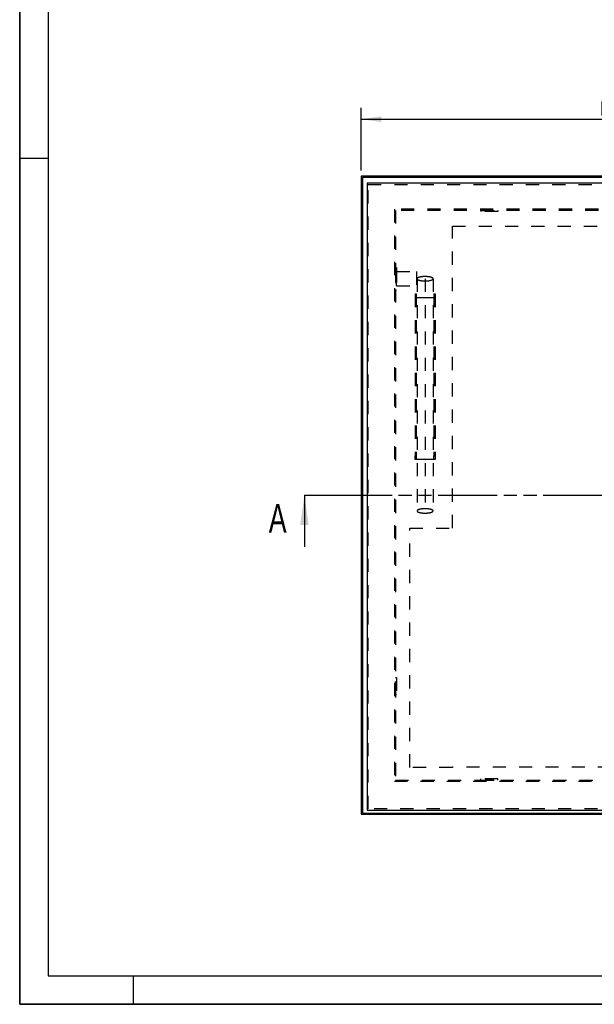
# Model space of a CAD drawing. Header units: millimetres. Extents: x 0 to 4200, y 0 to 2970.
# Tile 1 of 14: x 0 to 1009, y 0 to 1728. Entities that reach past the tile are written whole.
import ezdxf

# ---------------------------------------------------------------- set-up
doc = ezdxf.new("R2010")
doc.units = ezdxf.units.MM
doc.header["$LTSCALE"] = 231
doc.linetypes.add('HIDDEN', pattern=[0.2, 0.1, -0.1])
doc.linetypes.add('PHANTOM', pattern=[0.8, 0.45, -0.05, 0.1, -0.05, 0.1, -0.05])
doc.layers.get('0').update_dxf_attribs({"linetype": 'CONTINUOUS'})
for name, color, linetype in [('005_AXIS', 7, 'CONTINUOUS'), ('007_CURVES', 7, 'CONTINUOUS'), ('050_DIMENSIONING', 7, 'CONTINUOUS'), ('DEFAULT_2', 8, 'HIDDEN'), ('HATCHING_BL0', 7, 'CONTINUOUS')]:
    doc.layers.add(name, color=color, linetype=linetype)
doc.styles.get("Standard").update_dxf_attribs({"font": 'txt', "width": 0.7})
doc.dimstyles.new('DIMSTYLE_2', dxfattribs={"dimtxt": 25, "dimasz": 35, "dimexe": 2, "dimexo": 1, "dimtad": 1, "dimdec": 1, "dimtxsty": 'Standard', "dimblk": '_FILLED', "dimblk1": '_FILLED', "dimblk2": '_FILLED', "dimcen": 0.09, "dimazin": 2, "dimtp": 1.2, "dimtm": 1.2, "dimtfac": 1, "dimtdec": 1, "dimtofl": 0, "dimtmove": 0, "dimatfit": 3, "dimldrblk": '_FILLED', "dimfxl": 1, "dimtolj": 1, "dimarcsym": 0})
doc.dimstyles.get("Standard").update_dxf_attribs({"dimtxt": 25, "dimasz": 35, "dimexe": 2, "dimexo": 1, "dimtad": 1, "dimtxsty": 'Standard', "dimblk": '_FILLED', "dimblk1": '_FILLED', "dimblk2": '_FILLED', "dimcen": 0.09, "dimazin": 2, "dimtol": 1, "dimtp": 0.01, "dimtm": 0.01, "dimtfac": 1, "dimtofl": 0, "dimtmove": 0, "dimatfit": 3, "dimldrblk": '_FILLED', "dimfxl": 1, "dimtolj": 1, "dimarcsym": 0})

# ---------------------------------------------------------------- blocks, each defined once
blk = doc.blocks.new('_FILLED')
at = {"color": 0, "linetype": 'ByBlock'}
blk.add_solid([(0, 0), (-1, 0.143), (-1, -0.143)], dxfattribs=at)
blk = doc.blocks.new('*D3')
at = {"layer": '050_DIMENSIONING', "color": 2, "linetype": 'Continuous', "transparency": 16777216}
for p, q in [((600.1, 1463.5), (600.1, 1573.5)), ((1720.1, 1463.5), (1720.1, 1573.5)), ((600.1, 1553.5), (1160.1, 1553.5)), ((1720.1, 1553.5), (1160.1, 1553.5))]:
    blk.add_line(p, q, dxfattribs=at)
at = {"layer": '050_DIMENSIONING', "color": 2, "linetype": 'Continuous', "transparency": 16777216, "xscale": 35, "yscale": 35, "zscale": 35, "rotation": 180}
blk.add_blockref('_FILLED', (600.1, 1553.5), dxfattribs=at)
at = {"layer": '050_DIMENSIONING', "color": 2, "linetype": 'Continuous', "transparency": 16777216, "xscale": 35, "yscale": 35, "zscale": 35}
blk.add_blockref('_FILLED', (1720.1, 1553.5), dxfattribs=at)
at = {"layer": '050_DIMENSIONING', "color": 2, "linetype": 'Continuous', "transparency": 16777216, "insert": (1160.1, 1584.8), "char_height": 25, "width": 602.679, "attachment_point": 2, "line_spacing_factor": 0.9}
blk.add_mtext('Rahmenaußenmaß = 1120\\Pframe outside dimension', dxfattribs=at)
blk = doc.blocks.new('XSEC_FILLED')
at = {"color": 0, "linetype": 'ByBlock'}
blk.add_solid([(0, 0), (-1, 0.143), (-1, -0.143)], dxfattribs=at)
blk = doc.blocks.new('HATCHING_BL0', base_point=(1195.1, 843.2))
at = {"layer": 'HATCHING_BL0', "color": 7, "linetype": 'PHANTOM'}
for p, q in [((500.1, 893.5), (550.1, 893.5)), ((550.1, 893.5), (1774.8, 893.5)), ((1869.2, 893.5), (1890.1, 893.5))]:
    blk.add_line(p, q, dxfattribs=at)
at = {"layer": 'HATCHING_BL0', "color": 7, "linetype": 'Continuous', "char_height": 50, "width": 64.286, "attachment_point": 1, "line_spacing_factor": 0.9}
for insert in [(437.6, 878), (1909.8, 867.9)]:
    blk.add_mtext('A', dxfattribs=dict(at, insert=insert))
at = {"layer": 'HATCHING_BL0', "color": 7, "linetype": 'Continuous'}
for points in [[(500.1, 893.5), (500.1, 803)], [(1890.1, 893.5), (1890.1, 792.9)]]:
    blk.add_leader(points, dimstyle='Standard', override={"dimasz": 52.5, "dimtad": 0, "dimldrblk": 'XSEC_FILLED'}, dxfattribs=at)

msp = doc.modelspace()

# ---------------------------------------------------------------- linework, layer by layer
at = {"color": 7, "linetype": 'Continuous'}
for p, q in [((0, 0), (0, 2970)), ((600.12, 1453.501), (600.12, 333.501)), ((1720.12, 1453.501), (600.12, 1453.501)), ((602.12, 1451.501), (602.12, 335.501)), ((1718.12, 1451.501), (602.12, 1451.501)), ((610.12, 1441.001), (610.12, 341.001)), ((1710.12, 1441.001), (610.12, 1441.001)), ((600.12, 333.501), (1720.12, 333.501)), ((602.12, 335.501), (1718.12, 335.501)), ((610.12, 341.001), (1710.12, 341.001)), ((0, 0), (4200, 0))]:
    msp.add_line(p, q, dxfattribs=at)
at = {"color": 3, "linetype": 'Continuous'}
for p, q in [((0, 2970), (0, 0)), ((0, 1485), (50, 1485)), ((200, 0), (200, 50)), ((4200, 0), (0, 0))]:
    msp.add_line(p, q, dxfattribs=at)
at = {"color": 5, "linetype": 'Continuous'}
for p, q in [((50, 2920), (50, 50)), ((50, 50), (4150, 50))]:
    msp.add_line(p, q, dxfattribs=at)
at = {"layer": '005_AXIS', "color": 8, "linetype": 'HIDDEN'}
for p, q in [((810.12, 1393.501), (840.12, 1393.501)), ((810.12, 1393.501), (810.12, 1391.501)), ((840.12, 1391.501), (810.12, 1391.501)), ((818.62, 1393.501), (818.62, 1391.501)), ((831.62, 1393.501), (818.62, 1393.501)), ((831.62, 1391.501), (818.62, 1391.501)), ((831.62, 1393.501), (831.62, 1391.501)), ((840.12, 1393.501), (840.12, 1391.501)), ((660.12, 1293.501), (660.12, 1253.501)), ((660.12, 1293.501), (662.12, 1293.501)), ((660.12, 1280.001), (662.12, 1280.001)), ((660.12, 1280.001), (660.12, 1267.001)), ((662.12, 1293.501), (662.12, 1253.501)), ((662.12, 1261.001), (662.12, 1286.001)), ((662.12, 1286.001), (697.12, 1286.001)), ((662.12, 1280.001), (662.12, 1267.001)), ((697.12, 1286.001), (697.12, 1261.001)), ((660.12, 1267.001), (662.12, 1267.001)), ((660.12, 1253.501), (662.12, 1253.501)), ((662.12, 1261.001), (697.12, 1261.001)), ((660.12, 543.501), (660.12, 573.501)), ((660.12, 573.501), (662.12, 573.501)), ((662.12, 573.501), (662.12, 543.501)), ((660.12, 565.001), (662.12, 565.001)), ((660.12, 565.001), (660.12, 552.001)), ((662.12, 565.001), (662.12, 552.001)), ((660.12, 552.001), (662.12, 552.001)), ((660.12, 543.501), (662.12, 543.501)), ((810.12, 393.501), (810.12, 395.501)), ((840.12, 395.501), (810.12, 395.501)), ((810.12, 393.501), (840.12, 393.501)), ((818.62, 393.501), (818.62, 395.501)), ((831.62, 395.501), (818.62, 395.501)), ((831.62, 393.501), (818.62, 393.501)), ((831.62, 393.501), (831.62, 395.501)), ((840.12, 393.501), (840.12, 395.501))]:
    msp.add_line(p, q, dxfattribs=at)
at = {"layer": '007_CURVES', "color": 8, "linetype": 'HIDDEN'}
msp.add_line((712.12, 1273.501), (712.12, 866.001), dxfattribs=at)
at = {"layer": 'DEFAULT_2', "color": 8, "linetype": 'HIDDEN'}
for p, q in [((612.12, 343.001), (612.12, 1439.001)), ((612.12, 1439.001), (1708.12, 1439.001)), ((658.12, 1395.501), (658.12, 391.501)), ((1062.753, 1395.501), (658.12, 1395.501)), ((660.12, 1393.501), (660.12, 393.501)), ((1062.753, 1393.501), (660.12, 1393.501)), ((760.12, 836.001), (760.12, 1366.001)), ((760.12, 1366.001), (1560.12, 1366.001)), ((698.12, 1273.501), (698.12, 866.001)), ((726.12, 1273.501), (726.12, 866.001)), ((694.62, 1246.802), (694.62, 962.891)), ((694.62, 1246.802), (696.62, 1246.802)), ((696.62, 1246.802), (696.62, 962.891)), ((727.62, 1246.802), (727.62, 962.891)), ((727.62, 1246.802), (729.62, 1246.802)), ((729.62, 1246.802), (729.62, 962.891)), ((729.62, 1240.012), (694.62, 1240.012)), ((696.62, 1240.555), (698.12, 1240.555)), ((698.12, 1240.555), (726.12, 1240.555)), ((726.12, 1240.555), (727.62, 1240.555)), ((694.62, 956.101), (694.62, 962.891)), ((694.62, 962.891), (696.62, 962.891)), ((698.12, 956.101), (694.62, 956.101)), ((696.62, 962.891), (696.62, 956.644)), ((696.62, 956.644), (698.12, 956.644)), ((698.12, 956.644), (726.12, 956.644)), ((726.12, 956.101), (698.12, 956.101)), ((726.12, 956.644), (727.62, 956.644)), ((729.62, 956.101), (726.12, 956.101)), ((727.62, 956.644), (727.62, 962.891)), ((727.62, 962.891), (729.62, 962.891)), ((729.62, 962.891), (729.62, 956.101)), ((685.12, 415.901), (685.12, 836.001)), ((685.12, 836.001), (760.12, 836.001)), ((760.12, 415.901), (685.12, 415.901)), ((1085.12, 416.001), (760.12, 416.001)), ((760.12, 416.001), (760.12, 415.901)), ((658.12, 391.501), (1662.12, 391.501)), ((660.12, 393.501), (1190.62, 393.501)), ((1708.12, 343.001), (612.12, 343.001))]:
    msp.add_line(p, q, dxfattribs=at)
for points, knots in [([(712.12, 1277.304), (710.332, 1277.304), (707.724, 1277.174), (704.427, 1276.707), (702.322, 1276.25), (700.586, 1275.697), (699.414, 1275.139), (698.735, 1274.637), (698.389, 1274.274), (698.172, 1273.896), (698.12, 1273.628), (698.12, 1273.501)], [0, 0, 0, 0, 0.3543215, 0.51583756, 0.65937707, 0.78048825, 0.87632178, 0.91469627, 0.94721393, 0.97498802, 1, 1, 1, 1]), ([(698.12, 1273.501), (698.12, 1273.375), (698.172, 1273.107), (698.389, 1272.729), (698.735, 1272.366), (699.414, 1271.864), (700.586, 1271.306), (702.322, 1270.752), (704.427, 1270.296), (707.724, 1269.829), (710.332, 1269.699), (712.12, 1269.699)], [0, 0, 0, 0, 0.02501198, 0.05278607, 0.08530373, 0.12367822, 0.21951175, 0.34062293, 0.48416244, 0.6456785, 1, 1, 1, 1]), ([(726.12, 1273.501), (726.12, 1273.628), (726.069, 1273.896), (725.851, 1274.274), (725.505, 1274.637), (724.826, 1275.139), (723.654, 1275.697), (721.919, 1276.25), (719.813, 1276.707), (716.516, 1277.174), (713.909, 1277.304), (712.12, 1277.304)], [0, 0, 0, 0, 0.02501198, 0.05278607, 0.08530373, 0.12367822, 0.21951175, 0.34062293, 0.48416244, 0.6456785, 1, 1, 1, 1]), ([(712.12, 1269.699), (713.909, 1269.699), (716.516, 1269.829), (719.813, 1270.296), (721.919, 1270.752), (723.654, 1271.306), (724.826, 1271.864), (725.505, 1272.366), (725.851, 1272.729), (726.069, 1273.107), (726.12, 1273.375), (726.12, 1273.501)], [0, 0, 0, 0, 0.3543215, 0.51583756, 0.65937707, 0.78048825, 0.87632178, 0.91469627, 0.94721393, 0.97498802, 1, 1, 1, 1]), ([(712.12, 869.804), (710.332, 869.804), (707.724, 869.674), (704.427, 869.207), (702.322, 868.75), (700.586, 868.197), (699.414, 867.639), (698.735, 867.137), (698.389, 866.774), (698.172, 866.396), (698.12, 866.128), (698.12, 866.001)], [0, 0, 0, 0, 0.3543215, 0.51583756, 0.65937707, 0.78048825, 0.87632178, 0.91469627, 0.94721393, 0.97498802, 1, 1, 1, 1]), ([(698.12, 866.001), (698.12, 865.875), (698.172, 865.607), (698.389, 865.229), (698.735, 864.866), (699.414, 864.364), (700.586, 863.806), (702.322, 863.252), (704.427, 862.796), (707.724, 862.329), (710.332, 862.199), (712.12, 862.199)], [0, 0, 0, 0, 0.02501198, 0.05278607, 0.08530373, 0.12367822, 0.21951175, 0.34062293, 0.48416244, 0.6456785, 1, 1, 1, 1]), ([(726.12, 866.001), (726.12, 866.128), (726.069, 866.396), (725.851, 866.774), (725.505, 867.137), (724.826, 867.639), (723.654, 868.197), (721.919, 868.75), (719.813, 869.207), (716.516, 869.674), (713.909, 869.804), (712.12, 869.804)], [0, 0, 0, 0, 0.02501198, 0.05278607, 0.08530373, 0.12367822, 0.21951175, 0.34062293, 0.48416244, 0.6456785, 1, 1, 1, 1]), ([(712.12, 862.199), (713.909, 862.199), (716.516, 862.329), (719.813, 862.796), (721.919, 863.252), (723.654, 863.806), (724.826, 864.364), (725.505, 864.866), (725.851, 865.229), (726.069, 865.607), (726.12, 865.875), (726.12, 866.001)], [0, 0, 0, 0, 0.3543215, 0.51583756, 0.65937707, 0.78048825, 0.87632178, 0.91469627, 0.94721393, 0.97498802, 1, 1, 1, 1])]:
    msp.add_open_spline(points, degree=3, knots=knots, dxfattribs=at)

# ---------------------------------------------------------------- block references
at = {"layer": 'HATCHING_BL0'}
msp.add_blockref('HATCHING_BL0', (1195.12, 843.205), dxfattribs=at)

# ---------------------------------------------------------------- dimensions: what is measured, and where the dimension line sits
at = {"layer": '050_DIMENSIONING', "color": 2, "linetype": 'Continuous'}
dim = msp.add_linear_dim(base=(600.12, 1553.501), p1=(1720.12, 1462.501), p2=(600.12, 1462.501), angle=180, text='Rahmenaußenmaß = <>\\Pframe outside dimension', dimstyle='DIMSTYLE_2', dxfattribs=at)
dim.commit()
dim.dimension.update_dxf_attribs({"geometry": '*D3', "text_midpoint": (1160.12, 1553.501), "dimtype": 160})

doc.saveas('drawing.dxf')
